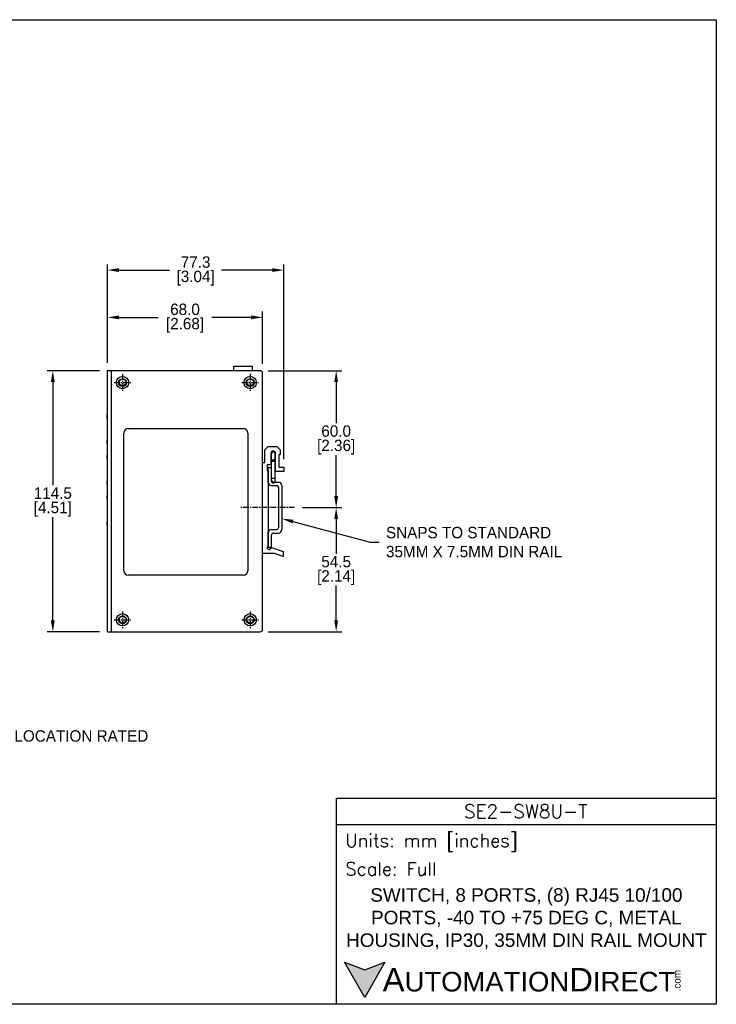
# Model space of a CAD drawing. Header units: inches. Extents: x 0 to 559, y 0 to 432.
# Tile 2 of 2: x 253 to 559, y 0 to 432. Entities that reach past the tile are written whole.
import ezdxf
from ezdxf import colors
from ezdxf.entities.mleader import LeaderData, LeaderLine
from ezdxf.math import Vec2, Vec3

# ---------------------------------------------------------------- set-up
doc = ezdxf.new("R2010")
doc.units = ezdxf.units.IN
doc.header["$LTSCALE"] = 10
doc.header["$MEASUREMENT"] = 0
doc.linetypes.add('CENTER', pattern=[0.4, 0.25, -0.05, 0.05, -0.05])
for name, color, linetype in [('CENTER', 40, 'CENTER'), ('DIMENSIONS', 140, 'Continuous'), ('TEXT', 140, 'Continuous')]:
    doc.layers.add(name, color=color, linetype=linetype)
doc.styles.add('\\M+2ABAC\\M+2A6A11', font='txt')
doc.styles.add('ROMANS', font='romans.shx')
doc.dimstyles.get("Standard").update_dxf_attribs({"dimtxt": 5, "dimasz": 5, "dimexe": 2.5, "dimexo": 3.5, "dimgap": 1, "dimtad": 0, "dimtih": 1, "dimtoh": 1, "dimdec": 1, "dimzin": 0, "dimdsep": 46, "dimtxsty": 'Standard', "dimcen": 0, "dimadec": 0, "dimazin": 0, "dimtfac": 1, "dimtdec": 1, "dimtofl": 0, "dimtmove": 0, "dimatfit": 3, "dimfxl": 0, "dimtolj": 1, "dimtzin": 0, "dimarcsym": 0})

# ---------------------------------------------------------------- blocks, each defined once
blk = doc.blocks.new('*D20')
at = {"layer": 'DEFPOINTS', "color": 0}
for p in [(359.79, 301.26), (291.79, 278.13), (359.79, 277.38)]:
    blk.add_point(p, dxfattribs=at)
at = {"layer": 'DIMENSIONS', "color": 0, "lineweight": -2}
for p, q in [((291.79, 281.63), (291.79, 303.76)), ((359.79, 280.88), (359.79, 303.76)), ((296.79, 301.26), (313.95, 301.26)), ((354.79, 301.26), (337.62, 301.26))]:
    blk.add_line(p, q, dxfattribs=at)
at = {"layer": 'DIMENSIONS', "color": 0}
for points in [[(296.79, 302.1), (296.79, 300.43), (291.79, 301.26)], [(354.79, 302.1), (354.79, 300.43), (359.79, 301.26)]]:
    blk.add_solid(points, dxfattribs=at)
at = {"layer": 'DIMENSIONS', "color": 0, "char_height": 5, "attachment_point": 5}
for s, insert in [('\\A1;68.0', (325.79, 304.76)), ('\\A1;[2.68]', (325.79, 297.76))]:
    blk.add_mtext(s, dxfattribs=dict(at, insert=insert))
blk = doc.blocks.new('*D22')
at = {"layer": 'DEFPOINTS', "color": 0}
for p in [(291.79, 277.88), (267.8, 163.38), (291.79, 163.38)]:
    blk.add_point(p, dxfattribs=at)
at = {"layer": 'DIMENSIONS', "color": 0, "lineweight": -2}
for p, q in [((288.29, 277.88), (265.3, 277.88)), ((267.8, 272.88), (267.8, 227.63)), ((267.8, 168.38), (267.8, 213.63)), ((288.29, 163.38), (265.3, 163.38))]:
    blk.add_line(p, q, dxfattribs=at)
at = {"layer": 'DIMENSIONS', "color": 0}
for points in [[(266.97, 272.88), (268.64, 272.88), (267.8, 277.88)], [(266.97, 168.38), (268.64, 168.38), (267.8, 163.38)]]:
    blk.add_solid(points, dxfattribs=at)
at = {"layer": 'DIMENSIONS', "color": 0, "char_height": 5, "attachment_point": 5}
for s, insert in [('\\A1;114.5', (267.8, 224.13)), ('\\A1;[4.51]', (267.8, 217.13))]:
    blk.add_mtext(s, dxfattribs=dict(at, insert=insert))
blk = doc.blocks.new('*D23')
at = {"layer": 'DEFPOINTS', "color": 0}
for p in [(358.79, 277.88), (392.08, 277.88), (373.83, 217.85)]:
    blk.add_point(p, dxfattribs=at)
at = {"layer": 'DIMENSIONS', "color": 0, "lineweight": -2}
for p, q in [((362.29, 277.88), (369.02, 277.88)), ((369.15, 277.88), (394.58, 277.88)), ((392.08, 272.88), (392.08, 254.87)), ((392.08, 222.85), (392.08, 240.87)), ((377.33, 217.85), (394.58, 217.85))]:
    blk.add_line(p, q, dxfattribs=at)
at = {"layer": 'DIMENSIONS', "color": 0}
for points in [[(391.25, 272.88), (392.91, 272.88), (392.08, 277.88)], [(391.25, 222.85), (392.91, 222.85), (392.08, 217.85)]]:
    blk.add_solid(points, dxfattribs=at)
at = {"layer": 'DIMENSIONS', "color": 0, "char_height": 5, "attachment_point": 5}
for s, insert in [('\\A1;60.0', (392.08, 251.37)), ('\\A1;[2.36]', (392.08, 244.37))]:
    blk.add_mtext(s, dxfattribs=dict(at, insert=insert))
blk = doc.blocks.new('*D24')
at = {"layer": 'DEFPOINTS', "color": 0}
for p in [(373.83, 217.85), (392.08, 217.85), (358.79, 163.38)]:
    blk.add_point(p, dxfattribs=at)
at = {"layer": 'DIMENSIONS', "color": 0, "lineweight": -2}
for p, q in [((377.33, 217.85), (394.58, 217.85)), ((392.08, 212.85), (392.08, 197.62)), ((392.08, 168.38), (392.08, 183.62)), ((362.29, 163.38), (394.58, 163.38))]:
    blk.add_line(p, q, dxfattribs=at)
at = {"layer": 'DIMENSIONS', "color": 0}
for points in [[(391.25, 212.85), (392.91, 212.85), (392.08, 217.85)], [(391.25, 168.38), (392.91, 168.38), (392.08, 163.38)]]:
    blk.add_solid(points, dxfattribs=at)
at = {"layer": 'DIMENSIONS', "color": 0, "char_height": 5, "attachment_point": 5}
for s, insert in [('\\A1;54.5', (392.08, 194.12)), ('\\A1;[2.14]', (392.08, 187.12))]:
    blk.add_mtext(s, dxfattribs=dict(at, insert=insert))
blk = doc.blocks.new('*D25')
at = {"layer": 'DEFPOINTS', "color": 0}
for p in [(369.09, 321.98), (291.79, 277.88), (369.09, 235.63)]:
    blk.add_point(p, dxfattribs=at)
at = {"layer": 'DIMENSIONS', "color": 0, "lineweight": -2}
for p, q in [((291.79, 281.38), (291.79, 324.48)), ((369.09, 239.13), (369.09, 324.48)), ((296.79, 321.98), (319.02, 321.98)), ((364.09, 321.98), (341.85, 321.98))]:
    blk.add_line(p, q, dxfattribs=at)
at = {"layer": 'DIMENSIONS', "color": 0}
for points in [[(296.79, 322.82), (296.79, 321.15), (291.79, 321.98)], [(364.09, 322.82), (364.09, 321.15), (369.09, 321.98)]]:
    blk.add_solid(points, dxfattribs=at)
at = {"layer": 'DIMENSIONS', "color": 0, "char_height": 5, "attachment_point": 5}
for s, insert in [('\\A1;77.3', (330.44, 325.48)), ('\\A1;[3.04]', (330.44, 318.48))]:
    blk.add_mtext(s, dxfattribs=dict(at, insert=insert))

msp = doc.modelspace()

# ---------------------------------------------------------------- hatches: boundary and pattern name
at = {"layer": 'TEXT'}
msp.add_hatch(color=256, dxfattribs=at).paths.add_polyline_path([(413.49, 18.42), (404.62, 15.19), (395.75, 18.42), (404.62, 3.05)])

# ---------------------------------------------------------------- linework, layer by layer
for p, q in [((291.79, 163.38), (291.79, 278.13)), ((293.52, 277.88), (291.79, 277.88)), ((293.52, 163.38), (293.52, 277.88)), ((358.79, 277.88), (293.52, 277.88)), ((347.19, 277.88), (347.19, 279.88)), ((347.19, 279.88), (355.19, 279.88)), ((355.19, 279.88), (355.19, 277.88)), ((359.79, 277.38), (359.65, 277.38)), ((359.79, 276.88), (359.79, 277.38)), ((359.79, 164.13), (359.79, 277.13)), ((298.89, 190.13), (298.89, 250.53)), ((300.89, 252.53), (351.29, 252.53)), ((353.29, 250.53), (353.29, 190.13)), ((360.79, 243.13), (362.29, 244.63)), ((360.79, 237.63), (360.79, 243.13)), ((362.29, 244.63), (365.99, 244.63)), ((365.99, 244.63), (367.49, 243.13)), ((367.49, 243.13), (367.49, 241.03)), ((359.79, 237.63), (360.79, 237.63)), ((363.49, 241.63), (363.49, 236.63)), ((363.74, 238.63), (363.74, 241.63)), ((363.74, 238.25), (363.74, 238.63)), ((364.49, 238.63), (363.74, 238.63)), ((363.74, 230.65), (363.74, 238.25)), ((363.74, 238.25), (365.24, 238.25)), ((365.24, 238.63), (364.49, 238.63)), ((365.24, 241.63), (365.24, 238.63)), ((365.24, 238.63), (365.24, 238.25)), ((365.24, 238.25), (365.24, 230.65)), ((365.49, 233.63), (365.49, 241.63)), ((367.49, 241.03), (366.99, 241.03)), ((366.99, 241.03), (366.99, 235.63)), ((361.79, 236.63), (361.79, 234.13)), ((363.49, 236.63), (361.79, 236.63)), ((361.79, 234.13), (362.29, 234.13)), ((362.29, 229.02), (362.29, 235.35)), ((362.29, 235.35), (363.79, 235.35)), ((362.29, 234.13), (362.29, 200.85)), ((363.79, 229.82), (363.79, 235.35)), ((369.09, 233.63), (365.49, 233.63)), ((366.99, 235.63), (369.09, 235.63)), ((369.09, 235.63), (369.09, 233.63)), ((364.59, 229.02), (366.79, 229.02)), ((363.79, 227.52), (365.99, 227.52)), ((366.79, 226.72), (366.79, 208.99)), ((368.29, 227.52), (368.29, 208.19)), ((363.79, 208.19), (365.99, 208.19)), ((362.29, 200.35), (362.29, 207.19)), ((362.29, 200.35), (362.29, 206.69)), ((363.79, 200.35), (363.79, 205.89)), ((364.59, 206.69), (366.79, 206.69)), ((362.29, 200.85), (361.67, 200.23)), ((361.67, 200.23), (362.62, 199.29)), ((363.79, 200.35), (362.29, 200.35)), ((362.62, 199.29), (363.69, 200.35)), ((363.69, 200.35), (368.79, 198.56)), ((365.1, 197.63), (359.79, 197.63)), ((368.79, 196.33), (365.1, 197.63)), ((368.79, 198.56), (368.79, 196.33)), ((351.29, 188.13), (300.89, 188.13)), ((359.79, 163.88), (359.79, 164.38)), ((291.79, 163.38), (293.52, 163.38)), ((293.52, 163.38), (358.79, 163.38)), ((359.79, 163.88), (359.65, 163.88))]:
    msp.add_line(p, q)
at = {"flags": 128}
for points in [[(291.79, 256.91), (291.69, 257.09), (291.67, 257.13)], [(291.79, 239.11), (291.69, 239.29), (291.67, 239.33)], [(291.79, 221.31), (291.69, 221.49), (291.67, 221.53)]]:
    msp.add_lwpolyline(points, dxfattribs=at)
for centre, radius in [((298.39, 272.63), 2.7), ((298.39, 272.63), 1.7), ((298.39, 272.73), 1.5), ((354.39, 272.63), 2.7), ((354.39, 272.63), 1.7), ((354.39, 272.73), 1.5), ((298.39, 168.63), 2.7), ((298.39, 168.63), 1.7), ((298.39, 168.73), 1.5), ((354.39, 168.63), 2.7), ((354.39, 168.63), 1.7), ((354.39, 168.73), 1.5)]:
    msp.add_circle(centre, radius)
for centre, radius, start, end in [((358.79, 276.88), 1, 0, 90), ((293.49, 257.97), 2, 148.2117, 211.7883), ((300.89, 250.53), 2, 90, 180), ((351.29, 250.53), 2, 0, 90), ((293.49, 246.52), 2, 148.2117, 211.7883), ((364.49, 241.63), 1, 0, 180), ((364.49, 241.63), 0.75, 0, 180), ((293.49, 240.17), 2, 148.2117, 211.7883), ((293.49, 228.72), 2, 148.2117, 211.7883), ((363.79, 229.02), 1.5, 180, 270), ((364.59, 229.82), 0.8, 180, 270), ((366.79, 227.52), 1.5, 0, 90), ((365.99, 226.72), 0.8, 0, 90), ((293.49, 222.37), 2, 148.2117, 211.7883), ((293.49, 210.92), 2, 148.2117, 211.7883), ((363.79, 206.69), 1.5, 90, 180), ((365.99, 208.99), 0.8, 270, 0), ((366.79, 208.19), 1.5, 270, 0), ((364.59, 205.89), 0.8, 90, 180), ((300.89, 190.13), 2, 180, 270), ((351.29, 190.13), 2, 270, 0), ((358.79, 164.38), 1, 270, 0)]:
    msp.add_arc(centre, radius, start, end)
at = {"extrusion": (0, 0, -1)}
msp.add_ellipse((364.49, 230.65), major_axis=(-0.75, 0), ratio=0.15564, start_param=3.141593, end_param=6.283185, dxfattribs=at)
for points, knots in [([(363.74, 229.28), (363.74, 229.28), (363.74, 229.28), (363.74, 229.55), (363.74, 229.94), (363.74, 230.25), (363.74, 230.45), (363.74, 230.57), (363.74, 230.65)], [0, 0, 0, 0, 0.195502, 0.461645, 0.729399, 0.857588, 0.899091, 1, 1, 1, 1]), ([(365.24, 229.27), (365.23, 229.19), (365.22, 229.04), (365.12, 228.85), (365, 228.71), (364.87, 228.61), (364.72, 228.54), (364.56, 228.51), (364.4, 228.51), (364.23, 228.55), (364.06, 228.64), (363.9, 228.77), (363.77, 228.99), (363.75, 229.17), (363.74, 229.27)], [0, 0, 0, 0, 0.10193, 0.191022, 0.265767, 0.326723, 0.413463, 0.466842, 0.525788, 0.620192, 0.688233, 0.773782, 0.878352, 1, 1, 1, 1]), ([(365.24, 230.65), (365.24, 230.43), (365.24, 230.01), (365.24, 229.55), (365.24, 229.29), (365.24, 229.28), (365.24, 229.28)], [0, 0, 0, 0, 0.276712, 0.545191, 0.814272, 1, 1, 1, 1])]:
    msp.add_open_spline(points, degree=3, knots=knots)
at = {"layer": 'CENTER'}
for p, q in [((298.39, 276.43), (298.39, 269.03)), ((354.39, 276.43), (354.39, 269.03)), ((294.69, 272.73), (302.09, 272.73)), ((350.69, 272.73), (358.09, 272.73)), ((373.83, 217.85), (350.08, 217.85)), ((294.69, 168.63), (302.09, 168.63)), ((298.39, 172.33), (298.39, 164.93)), ((350.69, 168.63), (358.09, 168.63)), ((354.39, 172.33), (354.39, 164.93))]:
    msp.add_line(p, q, dxfattribs=at)
at = {"layer": 'DEFPOINTS'}
msp.add_lwpolyline([(558.8, 0), (0, 0), (0, 431.8), (558.8, 431.8)], close=True, dxfattribs=at)
at = {"layer": 'TEXT'}
msp.add_line((392.18, 78.85), (558.8, 78.85), dxfattribs=at)
for points in [[(392.18, 0), (392.18, 90.33), (558.8, 90.33), (558.8, 0)], [(413.49, 18.42), (404.62, 3.05), (395.75, 18.42), (404.62, 15.19)]]:
    msp.add_lwpolyline(points, close=True, dxfattribs=at)

# ---------------------------------------------------------------- texts
at = {"layer": 'TEXT', "insert": (207.15, 120.19), "char_height": 5, "attachment_point": 1}
msp.add_mtext_dynamic_manual_height_columns('HAZARDOUS LOCATION RATED', width=363.4473, gutter_width=25, heights=[0], dxfattribs=at)
at = {"layer": 'TEXT'}
for s, insert, char_height, width, attachment_point, style in [('SE2-SW8U-T', (475.23, 84.67), 5.94, 111.8034, 5, 'ROMANS'), (' Units: mm [inches]', (392.18, 70.86), 5.7425, 166.6158, 4, 'ROMANS'), (' Scale: Full', (392.18, 59.38), 5.7425, 166.6158, 4, 'ROMANS'), ('{\\fArial|b0|i0|c0|p34;     \\H1.2x;A\\H0.8333x;UTOMATION\\H1.2x;D\\H0.8333x;IRECT}', (395.75, 10.73), 8.6137, 145.913, 4, '\\M+2ABAC\\M+2A6A11')]:
    msp.add_mtext(s, dxfattribs=dict(at, insert=insert, char_height=char_height, width=width, attachment_point=attachment_point, style=style))
at = {"layer": 'TEXT', "insert": (475.49, 37.49), "char_height": 5.93959, "width": 161.3703, "attachment_point": 5}
msp.add_mtext('{\\fArial|b0|i0|c0|p34;SWITCH, 8 PORTS, (8) RJ45 10/100 PORTS, -40 TO +75 DEG C, METAL HOUSING, IP30, 35MM DIN RAIL MOUNT}', dxfattribs=at)
at = {"layer": 'TEXT', "insert": (540.01, 5.68), "char_height": 3.1009, "width": 9.1891, "attachment_point": 1, "rotation": 90, "style": '\\M+2ABAC\\M+2A6A11'}
msp.add_mtext('{\\fArial|b0|i0|c0|p34;.com}', dxfattribs=at)

# ---------------------------------------------------------------- dimensions: what is measured, and where the dimension line sits
at = {"layer": 'DIMENSIONS'}
for base, p1, p2, picture, middle in [((369.09, 321.98), (291.79, 277.88), (369.09, 235.63), '*D25', (330.44, 321.98)), ((359.79, 301.26), (291.79, 278.13), (359.79, 277.38), '*D20', (325.79, 301.26))]:
    dim = msp.add_linear_dim(base=base, p1=p1, p2=p2, dimstyle='Standard', override={"dimpost": '\\X'}, dxfattribs=at)
    dim.commit()
    dim.dimension.update_dxf_attribs({"geometry": picture, "text_midpoint": middle})
for base, p1, p2, picture, middle in [((267.8, 163.38), (291.79, 277.88), (291.79, 163.38), '*D22', (267.8, 220.63)), ((392.08, 277.88), (373.83, 217.85), (358.79, 277.88), '*D23', (392.08, 247.87)), ((392.08, 217.85), (358.79, 163.38), (373.83, 217.85), '*D24', (392.08, 190.62))]:
    dim = msp.add_linear_dim(base=base, p1=p1, p2=p2, angle=90, dimstyle='Standard', override={"dimpost": '\\X'}, dxfattribs=at)
    dim.commit()
    dim.dimension.update_dxf_attribs({"geometry": picture, "text_midpoint": middle})

# ---------------------------------------------------------------- leaders
ml = msp.add_multileader_mtext('Standard', dxfattribs=at)
ml.set_content('SNAPS TO STANDARD\\P35MM X 7.5MM DIN RAIL', color=256)
ml.set_leader_properties()
ml.build(insert=Vec2(0, 0))
ml.multileader.update_dxf_attribs({"text_left_attachment_type": 2, "text_right_attachment_type": 2, "dogleg_length": 4, "arrow_head_size": 5})
ctx = ml.context
ctx.base_point, ctx.char_height, ctx.arrow_head_size, ctx.landing_gap_size, ctx.plane_origin = Vec3(410.94, 202.71), 5, 5, 3, Vec3(369.9, 212.99)
ctx.left_attachment, ctx.right_attachment = 2, 2
notes = []
notes.append((ctx, [(0, (1, 1, 0), (406.94, 202.71), (1, 0), 4, [(0, [(368.29, 212.99)], 0, [])])]))
ctx.mtext.insert, ctx.mtext.flow_direction = Vec3(413.94, 209.38), 5
for ctx, leaders in notes:
    for number, flags, end, landing, length, lines in leaders:
        leader = LeaderData()
        leader.index, (leader.has_last_leader_line, leader.has_dogleg_vector, leader.attachment_direction) = number, flags
        leader.last_leader_point, leader.dogleg_vector, leader.dogleg_length = Vec3(end), Vec3(landing), length
        for number, points, colour, breaks in lines:
            line = LeaderLine()
            line.index, line.vertices, line.color, line.breaks = number, Vec3.list(points), colors.encode_raw_color(colour), breaks
            leader.lines.append(line)
        ctx.leaders.append(leader)

doc.saveas('drawing.dxf')
